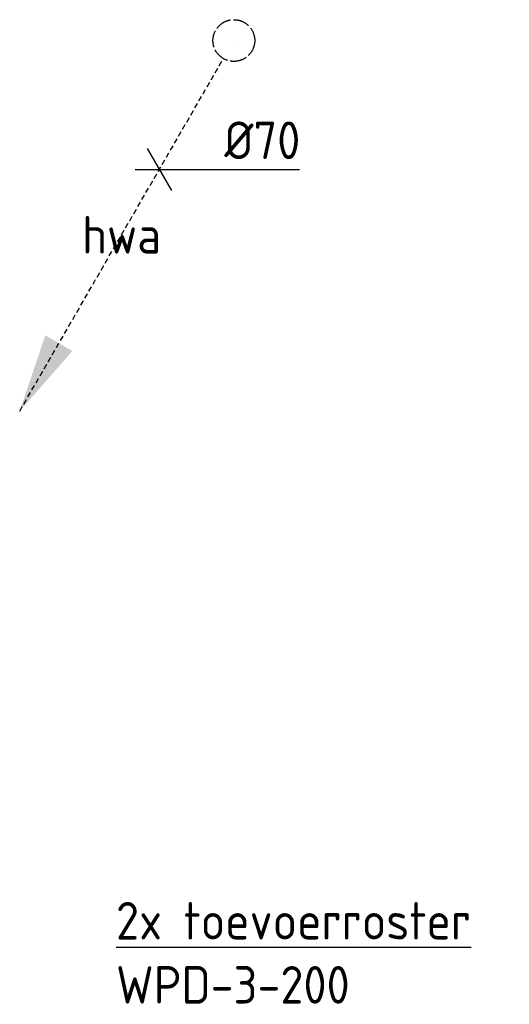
# Model space of a CAD drawing. Header units: millimetres. Extents: x -17664 to 48661, y -98 to 70975.
# Tile 14 of 62: x 13515 to 14687, y 29403 to 31762. Entities that reach past the tile are written whole.
import ezdxf
from ezdxf.enums import TextEntityAlignment as Align

# ---------------------------------------------------------------- set-up
doc = ezdxf.new("R2010")
doc.units = ezdxf.units.MM
doc.linetypes.add('2322122', pattern=[47, 40, -7])
doc.linetypes.add('2322122_a', pattern=[19.5, 12.5, -7])
for name, color, linetype in [('WL521---', 4, '2322122'), ('WM521---', 1, 'Continuous'), ('WM570---', 1, 'Continuous')]:
    doc.layers.add(name, color=color, linetype=linetype)
doc.styles.add('STABICAD-018', font='ISOCP.SHX', dxfattribs={"height": 90})

# ---------------------------------------------------------------- blocks, each defined once
blk = doc.blocks.new('*U493')
at = {"linetype": '2322122'}
blk.add_hatch(color=2, dxfattribs=at).paths.add_polyline_path([(-512.5, -887.7), (-451.2, -706.5), (-386.3, -744)], flags=0)
at = {"color": 0, "linetype": '2322122'}
blk.add_line((0, 0), (0, 0, 1), dxfattribs=at)
at = {"color": 2, "linetype": '2322122_a'}
blk.add_line((-512.5, -887.7, 1), (-25, -43.3, 1), dxfattribs=at)
at = {"color": 0, "linetype": '2322122'}
blk.add_circle((0, 0, 1), 50, dxfattribs=at)
at = {"color": 2, "linetype": '2322122'}
blk.add_circle((0, 0, 1), 50, dxfattribs=at)
at = {"layer": 'WM570---', "color": 2, "style": 'STABICAD-018'}
for tag, p in [('SECTIONCODE', (14027.4, 31862.4, 149)), ('POSITIONCODE', (14027.4, 31862.4, 149)), ('CODE', (14027.4, 31812.4, -1)), ('FLOORCODE', (14077.4, 31712.4, -1))]:
    blk.add_attdef(tag, p, '', height=1.8, dxfattribs=at)
blk = doc.blocks.new('*U633')
at = {"color": 0, "linetype": 'Continuous'}
for p, q in [((-28.9, 50), (28.9, -50)), ((-57.7, 0), (105.5, 0)), ((105.5, 0), (335.6, 0))]:
    blk.add_line(p, q, dxfattribs=at)
at = {"color": 0, "linetype": 'Continuous', "style": 'STABICAD-018'}
blk.add_text('%%c70', height=90, dxfattribs=at).set_placement((155.5, 25))
at = {"layer": 'WM570---', "color": 2, "style": 'STABICAD-018'}
blk.add_attdef('CODE', (13849, 31403.4, -1), '', height=1.8, dxfattribs=at)

msp = doc.modelspace()

# ---------------------------------------------------------------- block references
at = {"layer": 'WL521---', "linetype": '2322122'}
msp.add_blockref('*U493', (14027.4, 31712.4, -1), dxfattribs=at)
at = {"layer": 'WM521---', "linetype": 'Continuous'}
msp.add_blockref('*U633', (13849, 31403.4, -1), dxfattribs=at)

# ---------------------------------------------------------------- texts
at = {"layer": 'WL521---', "color": 2, "style": 'STABICAD-018'}
msp.add_text('hwa', height=90, dxfattribs=at).set_placement((13758.6, 31246.9), align=Align.MIDDLE_CENTER)
at = {"layer": 'WM570---', "style": 'STABICAD-018'}
for s, p in [('%%U2x toevoerroster', (13745.4, 29558.6)), ('WPD-3-200', (13745.4, 29405))]:
    msp.add_text(s, height=90, dxfattribs=at).set_placement(p)

doc.saveas('drawing.dxf')
